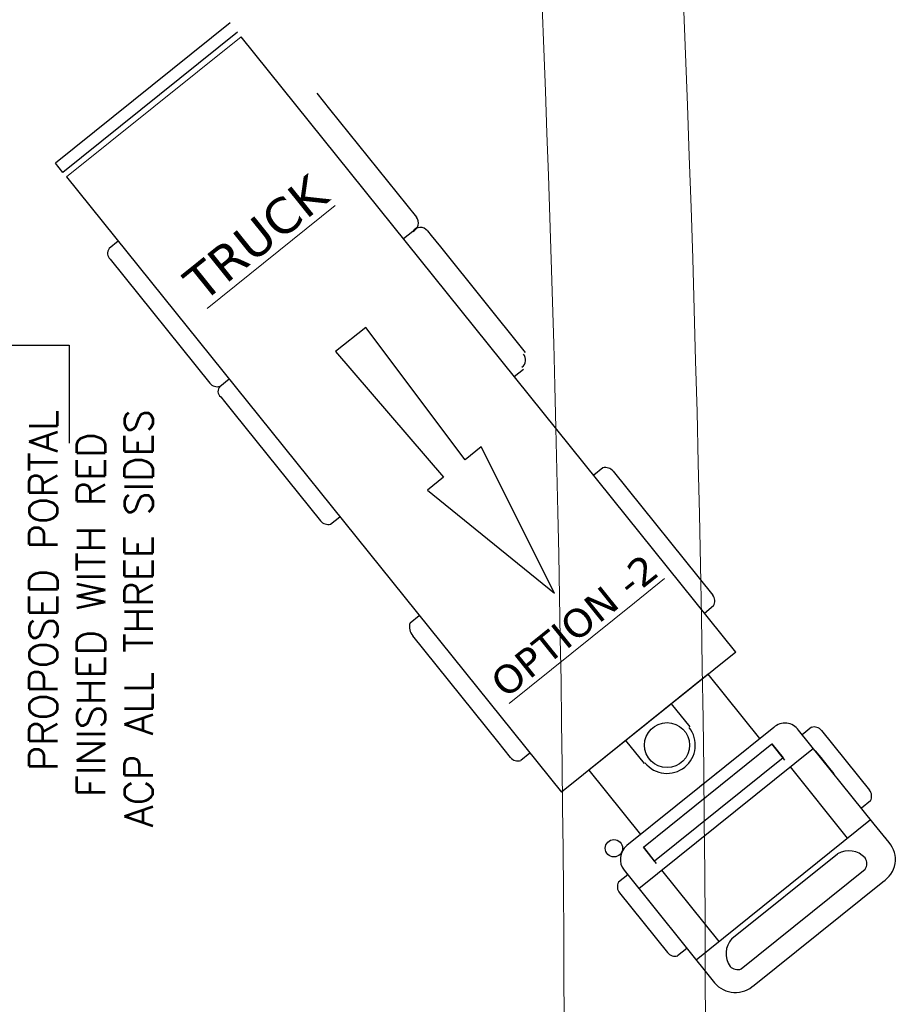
# Model space of a CAD drawing. Header units: millimetres. Extents: x 52937 to 262245, y 6619 to 63681.
# Tile 50 of 56: x 94306 to 98026, y 30466 to 34645. Entities that reach past the tile are written whole.
import ezdxf

# ---------------------------------------------------------------- set-up
doc = ezdxf.new("R2010")
doc.units = ezdxf.units.MM
doc.linetypes.add('CONTINU', pattern=[0])
for name, color, linetype, lineweight in [('ACP', 8, 'Continuous', 15), ('COUNTERS', 8, 'Continuous', 18), ('HATCH', 8, 'Continuous', 5), ('TEXT', 8, 'Continuous', 5)]:
    doc.layers.add(name, color=color, linetype=linetype, lineweight=lineweight)
doc.layers.add('ARROWS', color=6, linetype='Continuous')
doc.layers.add('VEHICLE-WITH-ARROW', color=8, linetype='Continuous')
doc.styles.add('ARIAL', font='romans.shx', dxfattribs={"width": 0.8})

# ---------------------------------------------------------------- blocks, each defined once
blk = doc.blocks.new('TRUCKS')
at = {"layer": 'VEHICLE-WITH-ARROW', "ltscale": 25}
for p, q in [((10614620.5, 1816078.4), (10613880.1, 1815483.2)), ((10614651.9, 1816039.4), (10613911.4, 1815444.3)), ((10616766.6, 1813408.4), (10614667.5, 1816019.9)), ((10614988.2, 1815780.6), (10615043.1, 1815712.4)), ((10615043.1, 1815712.4), (10615411.1, 1815254.5)), ((10613911.4, 1815444.3), (10613880.1, 1815483.2)), ((10613927.1, 1815424.8), (10616026.2, 1812813.2)), ((10615395.6, 1815193.9), (10615356.7, 1815162.6)), ((10615458.1, 1815196), (10615473.8, 1815176.5)), ((10615473.8, 1815176.5), (10615512.9, 1815127.8)), ((10614146.3, 1815152), (10614107.4, 1815120.7)), ((10615512.9, 1815127.8), (10615873.2, 1814679.6)), ((10614111.4, 1815075.8), (10614534.3, 1814549.6)), ((10615826.5, 1814578), (10615865.5, 1814609.3)), ((10614577.2, 1814536.1), (10614616.2, 1814567.4)), ((10614581.2, 1814491.2), (10614596.9, 1814471.7)), ((10614596.9, 1814471.7), (10614636.1, 1814423)), ((10614636.1, 1814423), (10615004.1, 1813965.1)), ((10616202.6, 1814189.9), (10616163.6, 1814158.6)), ((10616245.6, 1814176.4), (10616668.5, 1813650.2)), ((10615047.1, 1813951.5), (10615086.1, 1813982.8)), ((10616633.5, 1813574), (10616672.5, 1813605.4)), ((10615384.2, 1813532.1), (10615423.2, 1813563.4)), ((10615756.3, 1813029.3), (10615396.1, 1813477.5)), ((10616766.6, 1813408.4), (10616026.2, 1812813.2)), ((10616649.7, 1813314.4), (10616143.1, 1812907.2)), ((10616869, 1813041.6), (10616649.7, 1813314.4)), ((10616572.2, 1813091.7), (10616493.8, 1813189.1)), ((10616927.5, 1813088.6), (10616303.9, 1812587.4)), ((10617354, 1812677.7), (10617032.9, 1813077.1)), ((10617087.5, 1813089), (10617048.6, 1813057.7)), ((10617130.5, 1813075.4), (10617334.1, 1812822.1)), ((10615811.1, 1812961.1), (10615756.3, 1813029.3)), ((10616299, 1813032.5), (10616377.3, 1812935.1)), ((10617095.5, 1812999.2), (10616355.1, 1812404)), ((10616974.6, 1812950.1), (10616919.8, 1813018.3)), ((10615893.1, 1812978.9), (10615854.1, 1812947.5)), ((10617103.4, 1812989.5), (10617126.9, 1812960.2)), ((10617126.9, 1812960.2), (10617142.5, 1812940.7)), ((10617240.9, 1812618.9), (10616998.1, 1812920.9)), ((10617142.5, 1812940.7), (10617158.2, 1812921.3)), ((10617158.2, 1812921.3), (10617181.7, 1812892)), ((10616143.1, 1812907.2), (10616362.4, 1812634.4)), ((10616654.7, 1812869.3), (10616615.7, 1812838)), ((10616693.6, 1812900.7), (10616654.7, 1812869.3)), ((10617338.1, 1812777.2), (10617299.2, 1812745.9)), ((10616597.9, 1812102), (10617338.3, 1812697.2)), ((10617416.6, 1812599.7), (10617354, 1812677.7)), ((10617408.8, 1812609.5), (10617401, 1812619.2)), ((10616374.2, 1812579.8), (10616429, 1812511.6)), ((10616749.9, 1812192.2), (10617198.1, 1812552.4)), ((10616308.1, 1812462.5), (10616269.1, 1812431.2)), ((10616292.4, 1812482), (10616676.2, 1812004.6)), ((10616300.3, 1812472.2), (10616308.1, 1812462.5)), ((10616695.3, 1812180.3), (10616452.5, 1812482.3)), ((10616789.3, 1812063.4), (10617315.4, 1812486.3)), ((10616844.1, 1811995.2), (10617389.7, 1812433.7)), ((10616273.1, 1812386.3), (10616476.7, 1812133)), ((10616558.7, 1812150.7), (10616519.7, 1812119.4))]:
    blk.add_line(p, q, dxfattribs=at)
at = {"layer": 'VEHICLE-WITH-ARROW'}
for p, q in [((10615196.1, 1814786), (10615068.4, 1814683.4)), ((10615617.6, 1814224.2), (10615196.1, 1814786)), ((10615068.4, 1814683.4), (10615526.4, 1814150.9)), ((10615686, 1814279.2), (10615617.6, 1814224.2)), ((10615997, 1813658.8), (10615686, 1814279.2)), ((10615526.4, 1814150.9), (10615458, 1814095.9)), ((10615458, 1814095.9), (10615997, 1813658.8))]:
    blk.add_line(p, q, dxfattribs=at)
at = {"layer": 'VEHICLE-WITH-ARROW', "elevation": 0, "flags": 128}
blk.add_lwpolyline([(10616374.2, 1812579.8), (10616919.8, 1813018.3), (10616966.8, 1812959.9), (10616421.2, 1812521.3)], close=True, dxfattribs=at)
at = {"layer": 'VEHICLE-WITH-ARROW', "ltscale": 25}
for centre, radius in [((10616474.7, 1813013.4), 95.5), ((10616249.3, 1812575.6), 36.9)]:
    blk.add_circle(centre, radius, dxfattribs=at)
for centre, radius, start, end in [((10615381.4, 1815229.8), 38.6, 291.6962, 39.6269), ((10615427.6, 1815172.2), 38.6, 37.9564, 145.8871), ((10614135.8, 1815100.6), 34.8, 144.765, 225.4382), ((10615834.2, 1814648.3), 40, 308.7917, 38.7917), ((10614565.4, 1814574.7), 40, 218.7917, 288.4275), ((10614599.5, 1814515.4), 30.3, 134.9965, 232.951), ((10616213.6, 1814149.8), 41.6, 39.6985, 105.339), ((10615036.2, 1813991.7), 41.7, 219.732, 285.2314), ((10616637.3, 1813625.2), 40, 329.1558, 38.7917), ((10615438.9, 1813515.4), 57.2, 162.9658, 221.4875), ((10616474.7, 1813013.4), 120, 308.7917, 38.7917), ((10616975, 1813035.1), 71.6, 35.9594, 131.6239), ((10617099.3, 1813050.4), 40, 38.7917, 108.4275), ((10615843.1, 1812987.7), 41.7, 219.732, 285.2314), ((10616474.7, 1813013.4), 120, 218.7917, 308.7917), ((10617301.2, 1812796.5), 41.7, 332.3519, 37.8513), ((10616352.5, 1812528.8), 76.1, 129.6447, 217.9386), ((10617334.5, 1812527.9), 109.1, 300.3817, 41.1761), ((10617245.4, 1812470.6), 94.5, 42.3976, 120.0582), ((10617276.5, 1812510.2), 45.7, 328.4239, 31.8399), ((10616304, 1812411.7), 40, 150.7763, 219.427), ((10616819.6, 1812128.3), 94.5, 137.5251, 215.1858), ((10616508.1, 1812157.3), 39.7, 217.8634, 287.1001), ((10616774.3, 1812106.6), 45.7, 225.7435, 289.1595), ((10616764.6, 1812079.3), 115.8, 220.2203, 313.3886)]:
    blk.add_arc(centre, radius, start, end, dxfattribs=at)

msp = doc.modelspace()

# ---------------------------------------------------------------- linework, layer by layer
at = {"layer": 'ACP', "ltscale": 300}
msp.add_arc((-16616.5, 30102.8), 113832.9, 351.068438, 5.056296, dxfattribs=at)
at = {"layer": 'ARROWS'}
msp.add_lwpolyline([(93810.7, 33263), (94516.2, 33263), (94516.2, 32848)], dxfattribs=at)
at = {"layer": 'COUNTERS'}
msp.add_line((95245.7, 34572.5), (94505.3, 33977.3), dxfattribs=at)
at = {"layer": 'HATCH', "ltscale": 2000}
msp.add_arc((-16604.8, 30101.8), 113221.1, 351.020284, 2.598755, dxfattribs=at)

# ---------------------------------------------------------------- block references
at = {"linetype": 'CONTINU'}
msp.add_blockref('TRUCKS', (-10519421.8, -1781447.5), dxfattribs=at)

# ---------------------------------------------------------------- texts
at = {"layer": 'TEXT', "style": 'ARIAL'}
for s, p in [('PROPOSED PORTAL', (94466.2, 31455.7)), ('FINISHED WITH RED', (94668.3, 31345.8)), ('ACP ALL THREE SIDES', (94870.5, 31217.9))]:
    msp.add_text(s, height=120, rotation=90, dxfattribs=at).set_placement(p)
at = {"layer": 'TEXT', "attachment_point": 3, "rotation": 38.7917, "style": 'ARIAL'}
for s, width, insert, char_height in [('\\pxql;{\\fVerdana|b0|i0|c0|p34;\\W1;\\L\\C0;TRUCK}', 825.86, (95632.2, 34076.2, -812609904.3), 150), ('\\pxql;{\\fVerdana|b0|i0|c0|p34;\\W1;\\L\\C256;OPTION -2}', 1190.406, (97220, 32600.4), 120)]:
    msp.add_mtext_dynamic_manual_height_columns(s, width=width, gutter_width=12.5, heights=[0], dxfattribs=dict(at, insert=insert, char_height=char_height))

doc.saveas('drawing.dxf')
